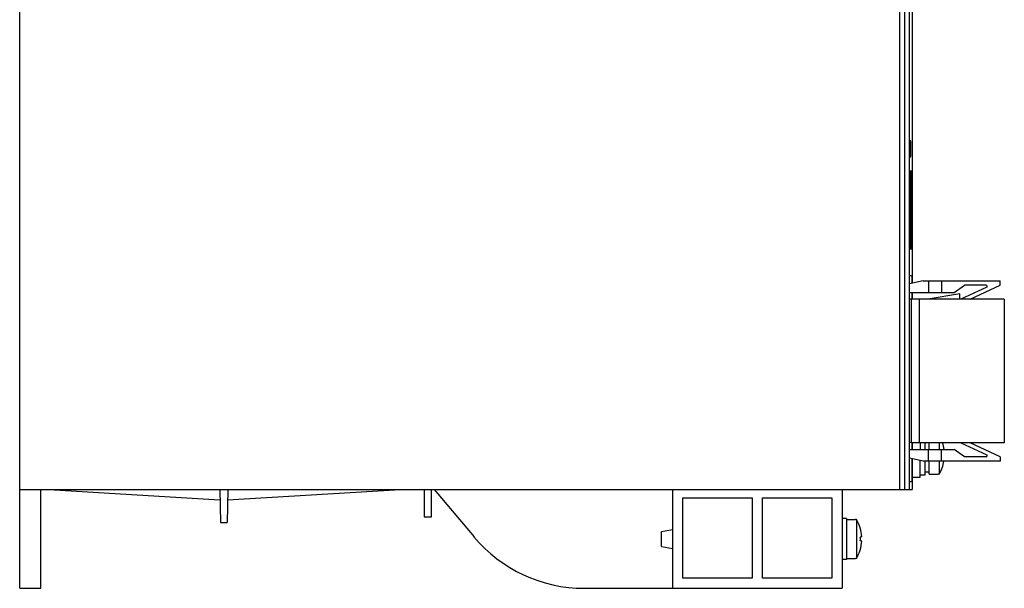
# Model space of a CAD drawing. Header units: millimetres. Extents: x 35 to 275, y 75 to 352.
# Tile 1 of 2: x 35 to 275, y 75 to 214. Entities that reach past the tile are written whole.
import ezdxf

# ---------------------------------------------------------------- set-up
doc = ezdxf.new("R2010")
doc.units = ezdxf.units.MM
doc.header["$LTSCALE"] = 27.783775
doc.layers.get('0').update_dxf_attribs({"linetype": 'CONTINUOUS'})
doc.layers.add('_1', color=7, linetype='CONTINUOUS')

msp = doc.modelspace()

# ---------------------------------------------------------------- linework, layer by layer
at = {"color": 7, "linetype": 'Continuous'}
for p, q in [((35.13, 75.33), (35.13, 349.33)), ((252.21, 332.33), (252.21, 149.54)), ((249.13, 329.33), (249.13, 99.33)), ((250.28, 329.44), (250.28, 99.33)), ((251.47, 330.15), (251.47, 99.33)), ((251.55, 182.23), (251.8, 182.23)), ((251.56, 183.2), (251.56, 183.24)), ((251.56, 181.22), (251.56, 181.26)), ((251.68, 175.78), (251.97, 175.78)), ((251.68, 158.88), (251.68, 175.78)), ((251.94, 176.78), (251.71, 176.78)), ((251.97, 175.78), (251.97, 158.88)), ((252.02, 175.78), (252.17, 175.78)), ((252.02, 158.88), (252.02, 175.78)), ((252.16, 176.78), (252.04, 176.78)), ((252.17, 175.78), (252.17, 158.88)), ((251.97, 158.88), (251.68, 158.88)), ((252.17, 158.88), (252.02, 158.88)), ((251.71, 157.88), (251.94, 157.88)), ((252.04, 157.88), (252.16, 157.88)), ((252.06, 151.33), (251.56, 151.33)), ((251.56, 101.33), (251.56, 151.33)), ((252.06, 151.33), (252.06, 149.51)), ((252.06, 147.28), (252.06, 145.78)), ((252.21, 147.28), (252.21, 145.63)), ((251.56, 145.78), (252.03, 145.78)), ((252.03, 110.88), (252.03, 145.78)), ((251.56, 110.88), (252.03, 110.88)), ((252.06, 110.73), (252.06, 109.08)), ((252.21, 110.73), (252.21, 109.08)), ((254.13, 110.68), (254.13, 109.08)), ((255.23, 110.73), (255.23, 109.08)), ((256.33, 109.08), (256.33, 110.73)), ((258.76, 110.73), (258.76, 109.08)), ((252.06, 106.85), (252.06, 101.33)), ((252.21, 106.82), (252.21, 99.33)), ((254.13, 102.33), (254.13, 106.43)), ((255.23, 106.28), (255.23, 102.83)), ((256.33, 103.08), (256.33, 106.28)), ((258.76, 106.28), (258.76, 103.11)), ((256.33, 103.58), (255.23, 103.58)), ((256.33, 103.08), (258.53, 103.08)), ((258.76, 103.11), (258.53, 103.11)), ((258.53, 103.11), (258.53, 103.08)), ((251.56, 101.33), (252.06, 101.33)), ((252.21, 102.33), (254.13, 102.33)), ((255.23, 102.83), (254.13, 102.83)), ((35.13, 99.33), (252.21, 99.33)), ((40.27, 75.33), (40.27, 99.33)), ((43.63, 99.29), (83.84, 96.83)), ((83.77, 99.33), (83.98, 91.33)), ((85.77, 99.33), (85.56, 91.33)), ((85.7, 96.83), (126.34, 99.32)), ((133.47, 99.33), (133.47, 92.68)), ((135.27, 92.68), (135.27, 99.33)), ((135.97, 99.33), (145.62, 87.83)), ((193.88, 99.33), (193.88, 75.33)), ((235.13, 99.33), (235.13, 75.33)), ((196.38, 97.33), (213.26, 97.33)), ((196.38, 77.83), (196.38, 97.33)), ((213.26, 97.33), (213.26, 77.83)), ((215.76, 97.33), (232.63, 97.33)), ((215.76, 77.83), (215.76, 97.33)), ((232.63, 97.33), (232.63, 77.83)), ((83.98, 91.33), (85.56, 91.33)), ((133.47, 92.68), (135.27, 92.68)), ((236.23, 92.33), (235.13, 92.33)), ((236.23, 92.33), (236.23, 82.33)), ((236.23, 92.08), (238.43, 92.08)), ((238.43, 92.08), (238.43, 92.05)), ((238.66, 92.05), (238.43, 92.05)), ((238.66, 92.05), (238.66, 82.61)), ((191.23, 89.18), (193.88, 89.65)), ((191.23, 85.48), (191.23, 89.18)), ((239.9, 87.83), (239.57, 87.79)), ((239.9, 86.83), (239.57, 86.87)), ((191.23, 85.48), (193.88, 85.01)), ((236.23, 82.33), (235.13, 82.33)), ((236.23, 82.58), (238.43, 82.58)), ((238.66, 82.61), (238.43, 82.61)), ((238.43, 82.61), (238.43, 82.58)), ((213.26, 77.83), (196.38, 77.83)), ((232.63, 77.83), (215.76, 77.83)), ((35.13, 75.33), (40.27, 75.33)), ((172.43, 75.33), (235.13, 75.33))]:
    msp.add_line(p, q, dxfattribs=at)
for centre, radius, start, end in [((279.31, 182.19), 27.77, 179.9254, 181.933), ((250.53, 107.83), 9.49, 7.6079, 17.8502), ((250.53, 107.83), 9.49, 330.138, 350.5669), ((230.43, 87.33), 9.49, 3.0045, 29.862), ((172.43, 110.33), 35, 220, 270), ((230.43, 87.33), 9.49, 330.138, 356.9955), ((230.16, 87.33), 9.42, 357.1895, 2.8105)]:
    msp.add_arc(centre, radius, start, end, dxfattribs=at)
for points, knots in [([(251.55, 182.23), (251.55, 182.32), (251.55, 182.64), (251.55, 182.97), (251.56, 183.2)], [0, 0, 0, 0, 0.27332, 1, 1, 1, 1]), ([(251.56, 183.24), (251.57, 183.4), (251.58, 183.66), (251.61, 184), (251.63, 184.2), (251.65, 184.3), (251.67, 184.33)], [0, 0, 0, 0, 0.432847, 0.726807, 0.910657, 1, 1, 1, 1]), ([(251.67, 184.33), (251.67, 184.33), (251.68, 184.34), (251.69, 184.33), (251.7, 184.31), (251.71, 184.27), (251.72, 184.22), (251.73, 184.15), (251.74, 184.06), (251.75, 183.9), (251.77, 183.65), (251.79, 183.27), (251.8, 182.78), (251.8, 182.43), (251.8, 182.23)], [0, 0, 0, 0, 0.006866, 0.012567, 0.023665, 0.041637, 0.066999, 0.100124, 0.141496, 0.191626, 0.321258, 0.49669, 0.725404, 1, 1, 1, 1]), ([(251.8, 182.23), (251.8, 182.03), (251.8, 181.68), (251.79, 181.19), (251.77, 180.81), (251.75, 180.56), (251.74, 180.4), (251.73, 180.31), (251.72, 180.24), (251.71, 180.19), (251.7, 180.15), (251.69, 180.13), (251.68, 180.12), (251.67, 180.13), (251.67, 180.13)], [0, 0, 0, 0, 0.274636, 0.503369, 0.678767, 0.808609, 0.858775, 0.900083, 0.9331, 0.958365, 0.976295, 0.987435, 0.993194, 1, 1, 1, 1]), ([(251.67, 180.13), (251.65, 180.16), (251.63, 180.26), (251.6, 180.46), (251.58, 180.8), (251.57, 181.06), (251.56, 181.22)], [0, 0, 0, 0, 0.089584, 0.273132, 0.567884, 1, 1, 1, 1]), ([(251.71, 176.78), (251.71, 176.78), (251.71, 176.77), (251.7, 176.75), (251.7, 176.69), (251.69, 176.6), (251.69, 176.48), (251.68, 176.33), (251.68, 176.09), (251.68, 175.91), (251.68, 175.78)], [0, 0, 0, 0, 0.005907, 0.020685, 0.077758, 0.170202, 0.294285, 0.445463, 0.618074, 1, 1, 1, 1]), ([(251.96, 176.49), (251.96, 176.53), (251.96, 176.6), (251.95, 176.69), (251.95, 176.73), (251.95, 176.76), (251.95, 176.77), (251.94, 176.78), (251.94, 176.78)], [0, 0, 0, 0, 0.422879, 0.737762, 0.850359, 0.931757, 0.981499, 1, 1, 1, 1]), ([(251.97, 175.78), (251.97, 175.85), (251.97, 176.08), (251.97, 176.32), (251.96, 176.49)], [0, 0, 0, 0, 0.275321, 1, 1, 1, 1]), ([(252.03, 176.49), (252.03, 176.44), (252.02, 176.2), (252.02, 175.97), (252.02, 175.78)], [0, 0, 0, 0, 0.214223, 1, 1, 1, 1]), ([(252.04, 176.78), (252.04, 176.78), (252.04, 176.77), (252.04, 176.76), (252.04, 176.73), (252.03, 176.69), (252.03, 176.6), (252.03, 176.53), (252.03, 176.49)], [0, 0, 0, 0, 0.017841, 0.067423, 0.148802, 0.261463, 0.576646, 1, 1, 1, 1]), ([(252.17, 176.49), (252.17, 176.53), (252.17, 176.6), (252.17, 176.69), (252.16, 176.73), (252.16, 176.76), (252.16, 176.77), (252.16, 176.78), (252.16, 176.78)], [0, 0, 0, 0, 0.424056, 0.73967, 0.852407, 0.933738, 0.983073, 1, 1, 1, 1]), ([(252.17, 175.78), (252.17, 175.85), (252.17, 176.08), (252.17, 176.32), (252.17, 176.49)], [0, 0, 0, 0, 0.275328, 1, 1, 1, 1]), ([(251.68, 158.88), (251.68, 158.75), (251.68, 158.57), (251.68, 158.33), (251.69, 158.18), (251.69, 158.06), (251.7, 157.97), (251.7, 157.91), (251.71, 157.89), (251.71, 157.88), (251.71, 157.88)], [0, 0, 0, 0, 0.381928, 0.554539, 0.705718, 0.829802, 0.922245, 0.979317, 0.994094, 1, 1, 1, 1]), ([(251.94, 157.88), (251.94, 157.88), (251.95, 157.89), (251.95, 157.9), (251.95, 157.93), (251.95, 157.98), (251.96, 158.06), (251.96, 158.13), (251.96, 158.17)], [0, 0, 0, 0, 0.018497, 0.068237, 0.149633, 0.26223, 0.577116, 1, 1, 1, 1]), ([(251.96, 158.17), (251.96, 158.22), (251.97, 158.46), (251.97, 158.7), (251.97, 158.88)], [0, 0, 0, 0, 0.214229, 1, 1, 1, 1]), ([(252.02, 158.88), (252.02, 158.82), (252.02, 158.58), (252.02, 158.34), (252.03, 158.17)], [0, 0, 0, 0, 0.275323, 1, 1, 1, 1]), ([(252.03, 158.17), (252.03, 158.13), (252.03, 158.06), (252.03, 157.98), (252.04, 157.93), (252.04, 157.9), (252.04, 157.89), (252.04, 157.88), (252.04, 157.88)], [0, 0, 0, 0, 0.423358, 0.738544, 0.851204, 0.932582, 0.982162, 1, 1, 1, 1]), ([(252.16, 157.88), (252.16, 157.88), (252.16, 157.89), (252.16, 157.9), (252.16, 157.93), (252.17, 157.98), (252.17, 158.06), (252.17, 158.13), (252.17, 158.17)], [0, 0, 0, 0, 0.016925, 0.066259, 0.147589, 0.260327, 0.575942, 1, 1, 1, 1]), ([(252.17, 158.17), (252.17, 158.22), (252.17, 158.46), (252.17, 158.7), (252.17, 158.88)], [0, 0, 0, 0, 0.214212, 1, 1, 1, 1])]:
    msp.add_open_spline(points, degree=3, knots=knots, dxfattribs=at)
at = {"layer": '_1', "color": 7, "linetype": 'Continuous'}
for p, q in [((254.89, 150.08), (251.56, 149.41)), ((254.89, 150.08), (273.59, 150.08)), ((256.19, 150.08), (256.19, 147.28)), ((259.29, 150.08), (259.29, 147.28)), ((262.39, 147.28), (264.89, 149.03)), ((270.32, 148.55), (264.05, 145.63)), ((270.21, 149.03), (264.89, 149.03)), ((266.3, 145.63), (273.59, 149.03)), ((273.59, 149.03), (273.59, 150.08)), ((251.56, 147.28), (262.39, 147.28)), ((263.78, 146.99), (256.07, 145.63)), ((263.78, 145.63), (263.78, 146.99)), ((274.59, 145.63), (252.03, 145.63)), ((253.89, 145.63), (253.89, 110.73)), ((274.59, 145.63), (274.59, 110.73)), ((252.03, 110.88), (252.03, 110.73)), ((274.59, 110.73), (252.03, 110.73)), ((264.05, 110.73), (270.32, 107.81)), ((273.59, 107.33), (266.3, 110.73)), ((251.56, 109.08), (262.39, 109.08)), ((256.19, 106.28), (256.19, 109.08)), ((259.29, 106.28), (259.29, 109.08)), ((264.89, 107.33), (262.39, 109.08)), ((254.89, 106.28), (251.56, 106.95)), ((273.59, 106.28), (254.89, 106.28)), ((270.21, 107.33), (264.89, 107.33)), ((273.59, 107.33), (273.59, 106.28))]:
    msp.add_line(p, q, dxfattribs=at)
for centre, start, end in [((270.21, 148.78), 295, 90), ((270.21, 107.58), 270, 65)]:
    msp.add_arc(centre, 0.25, start, end, dxfattribs=at)

doc.saveas('drawing.dxf')
